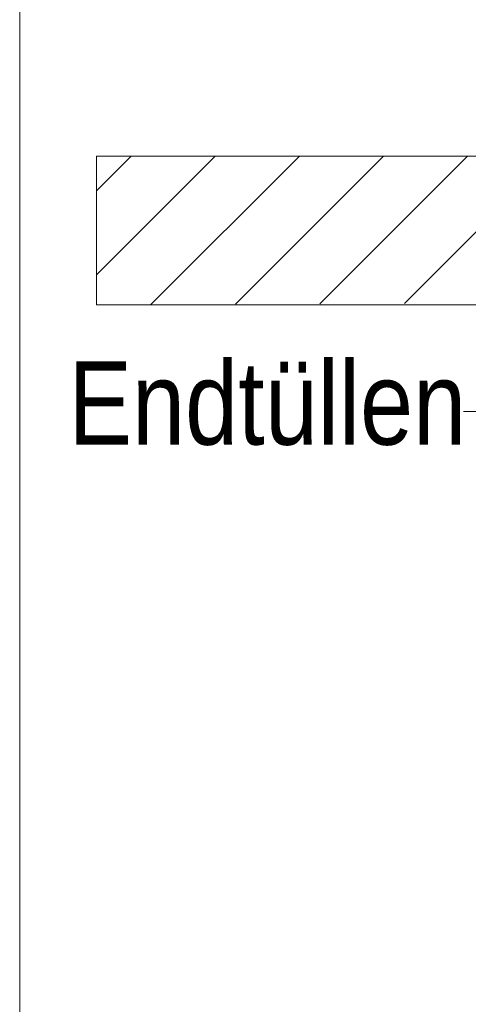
# Model space of a CAD drawing. Extents: x -620 to 300, y 62 to 1107.
# Tile 130 of 256: x 209.96 to 217.51, y 704.62 to 721.17. Entities that reach past the tile are written whole.
import ezdxf
from ezdxf.lldxf.tags import DXFTag

# ---------------------------------------------------------------- set-up
doc = ezdxf.new("R2010")
doc.units = 0
doc.layers.get('0').update_dxf_attribs({"lineweight": 35})
doc.layers.add('E_Detail_Beschriftung', color=7, linetype='Continuous', lineweight=13, true_color=0x009900)
doc.layers.add('E_Detail_Wandschraffur', color=7, linetype='Continuous', lineweight=5, true_color=0xc0c0c0)
doc.layers.add('E_Detail_Linie_Text_Bem', color=7, linetype='Continuous', lineweight=13)
doc.styles.get("Standard").update_dxf_attribs({"font": 'ARIALN.TTF'})
tags = doc.linetypes.add('fein_strichliert', pattern=[4, 1, -2, 1]).pattern_tags.tags
tags[8:9] = [DXFTag(74, 4), DXFTag(75, 0), DXFTag(340, '0'), DXFTag(46, 0.0), DXFTag(50, 0.0), DXFTag(44, 0.0), DXFTag(45, 0.0)]
tags[6:7] = [DXFTag(74, 4), DXFTag(75, 0), DXFTag(340, '0'), DXFTag(46, 0.0), DXFTag(50, 0.0), DXFTag(44, 0.0), DXFTag(45, 0.0)]
tags[4:5] = [DXFTag(74, 4), DXFTag(75, 0), DXFTag(340, '0'), DXFTag(46, 0.0), DXFTag(50, 0.0), DXFTag(44, 0.0), DXFTag(45, 0.0)]
tags = doc.linetypes.add('fein_strichliert-A06G9GDB8I', pattern=[4, 1, -2, 1]).pattern_tags.tags
tags[8:9] = [DXFTag(74, 4), DXFTag(75, 0), DXFTag(340, '0'), DXFTag(46, 0.0), DXFTag(50, 0.0), DXFTag(44, 0.0), DXFTag(45, 0.0)]
tags[6:7] = [DXFTag(74, 4), DXFTag(75, 0), DXFTag(340, '0'), DXFTag(46, 0.0), DXFTag(50, 0.0), DXFTag(44, 0.0), DXFTag(45, 0.0)]
tags[4:5] = [DXFTag(74, 4), DXFTag(75, 0), DXFTag(340, '0'), DXFTag(46, 0.0), DXFTag(50, 0.0), DXFTag(44, 0.0), DXFTag(45, 0.0)]

# ---------------------------------------------------------------- blocks, each defined once
blk = doc.blocks.new('Referenz-A06G9GDF8I')
at = {"layer": 'E_Detail_Linie_Text_Bem', "linetype": 'fein_strichliert-A06G9GDB8I', "ltscale": 0.65}
blk.add_line((209.965, 735.805), (209.965, 674.488), dxfattribs=at)
at = {"layer": 'E_Detail_Linie_Text_Bem', "linetype": 'Continuous', "ltscale": 0.13}
for p, q in [((211.255, 716.378), (211.255, 718.878)), ((211.255, 718.878), (271.233, 718.878)), ((223.055, 716.378), (211.255, 716.378))]:
    blk.add_line(p, q, dxfattribs=at)
at = {"layer": 'E_Detail_Linie_Text_Bem', "color": 0, "linetype": 'Continuous', "ltscale": 0.13}
blk.add_line((217.68, 714.585), (217.424, 714.585), dxfattribs=at)
at = {"layer": 'E_Detail_Wandschraffur', "linetype": 'ByBlock', "ltscale": 0.13}
for p, q in [((211.255, 716.881), (213.251, 718.878)), ((213.59, 716.388), (216.08, 718.878)), ((216.431, 716.4), (218.908, 718.878))]:
    blk.add_line(p, q, dxfattribs=at)
at = {"layer": 'E_Detail_Wandschraffur', "linetype": 'fein_strichliert', "ltscale": 0.13}
for p, q in [((211.255, 718.295), (211.837, 718.878)), ((212.17, 716.382), (214.666, 718.878)), ((215.01, 716.394), (217.494, 718.878))]:
    blk.add_line(p, q, dxfattribs=at)
at = {"layer": 'E_Detail_Beschriftung', "linetype": 'Continuous', "ltscale": 0.13, "insert": (210.783, 715.426), "char_height": 1.4, "attachment_point": 1}
blk.add_mtext('{\\fArial Narrow;Endtüllen}', dxfattribs=at)

msp = doc.modelspace()

# ---------------------------------------------------------------- block references
at = {"color": 8, "lineweight": 25, "ltscale": 0.25, "true_color": 0x808080}
msp.add_blockref('Referenz-A06G9GDF8I', (0, 0), dxfattribs=at)

doc.saveas('drawing.dxf')
